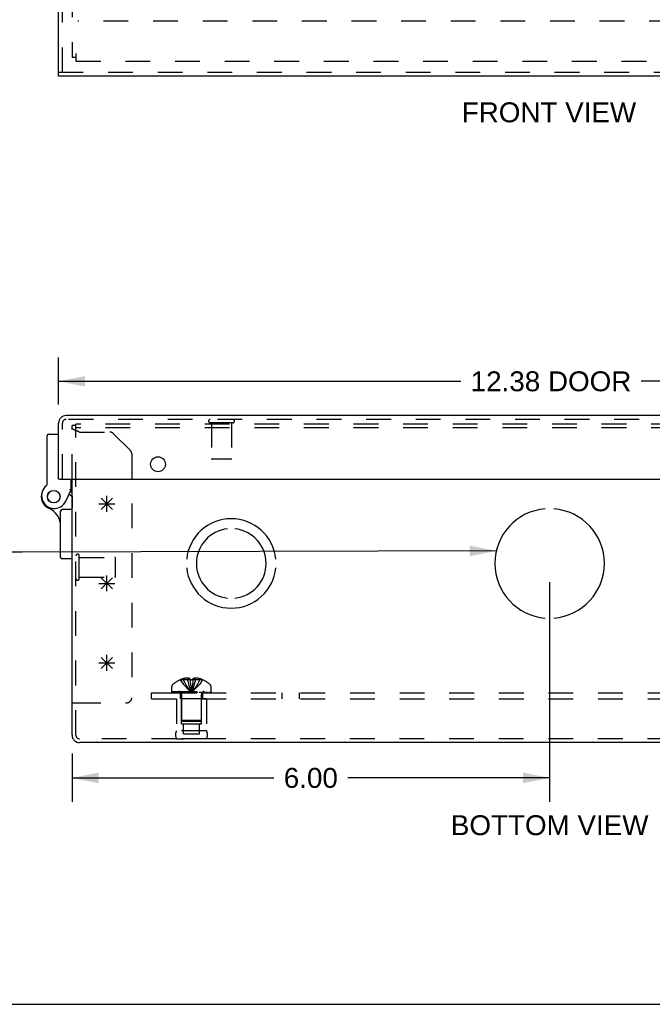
# Model space of a CAD drawing. Header units: inches. Extents: x 0 to 56.7, y 0 to 36.7.
# Tile 2 of 16: x 12.9 to 20.8, y 0 to 12.4. Entities that reach past the tile are written whole.
import ezdxf

# ---------------------------------------------------------------- set-up
doc = ezdxf.new("R2010")
doc.units = ezdxf.units.IN
doc.header["$LTSCALE"] = 3.116667
doc.header["$MEASUREMENT"] = 0
doc.linetypes.add('HIDDEN', pattern=[0.2, 0.1, -0.1])
doc.layers.get('0').update_dxf_attribs({"linetype": 'CONTINUOUS'})
for name, color, linetype in [('DEFAULT_2', 8, 'HIDDEN'), ('DIMENSIONS', 7, 'CONTINUOUS'), ('DOOR_ASSEMBLY', 7, 'CONTINUOUS'), ('OPEN', 7, 'CONTINUOUS'), ('SPOTWELDS', 7, 'CONTINUOUS'), ('SUBPANEL', 7, 'CONTINUOUS')]:
    doc.layers.add(name, color=color, linetype=linetype)
doc.styles.get("Standard").update_dxf_attribs({"font": 'arial.ttf'})
doc.dimstyles.new('DIMSTYLE_1', dxfattribs={"dimtxt": 0.25, "dimasz": 0.333333, "dimexe": 0.09, "dimexo": 0.07, "dimgap": 0.0375, "dimtad": 0, "dimtih": 1, "dimtoh": 1, "dimzin": 4, "dimdsep": 46, "dimtxsty": 'Standard', "dimblk": '_FILLED', "dimblk1": '_FILLED', "dimblk2": '_FILLED', "dimcen": 0.09, "dimadec": 3, "dimazin": 1, "dimtfac": 1, "dimtdec": 3, "dimtofl": 0, "dimtmove": 0, "dimatfit": 3, "dimldrblk": '_FILLED', "dimfxl": 0, "dimtolj": 1, "dimtzin": 4, "dimarcsym": 0})
doc.dimstyles.get("Standard").update_dxf_attribs({"dimtxt": 0.283333, "dimasz": 0.333333, "dimexe": 0.09, "dimexo": 0.07, "dimgap": 0.09, "dimtad": 0, "dimtih": 1, "dimtoh": 1, "dimdec": 3, "dimzin": 4, "dimdsep": 46, "dimtxsty": 'Standard', "dimblk": '_FILLED', "dimblk1": '_FILLED', "dimblk2": '_FILLED', "dimcen": 0.09, "dimadec": 3, "dimazin": 1, "dimtp": 0.001, "dimtm": 0.001, "dimtfac": 1, "dimtdec": 3, "dimtofl": 0, "dimtmove": 0, "dimatfit": 3, "dimldrblk": '_FILLED', "dimfxl": 0, "dimtolj": 1, "dimtzin": 4, "dimarcsym": 0})

# ---------------------------------------------------------------- blocks, each defined once
blk = doc.blocks.new('_FILLED')
at = {"color": 0, "linetype": 'ByBlock'}
blk.add_solid([(0, 0), (-1, 0.2), (-1, -0.2)], dxfattribs=at)
blk = doc.blocks.new('*D11')
at = {"layer": 'DIMENSIONS', "color": 2, "linetype": 'Continuous'}
for p, q in [((13.379, 7.533), (13.379, 8.126)), ((25.754, 7.533), (25.754, 8.126)), ((13.379, 7.826), (18.434, 7.826)), ((25.754, 7.826), (20.7, 7.826))]:
    blk.add_line(p, q, dxfattribs=at)
at = {"layer": 'DIMENSIONS', "color": 2, "linetype": 'Continuous', "xscale": 0.3333333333, "yscale": 0.3333333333, "zscale": 0.3333333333, "rotation": 180}
blk.add_blockref('_FILLED', (13.379, 7.826), dxfattribs=at)
at = {"layer": 'DIMENSIONS', "color": 2, "linetype": 'Continuous', "xscale": 0.3333333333, "yscale": 0.3333333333, "zscale": 0.3333333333}
blk.add_blockref('_FILLED', (25.754, 7.826), dxfattribs=at)
at = {"layer": 'DIMENSIONS', "color": 2, "linetype": 'Continuous', "insert": (19.567, 7.951), "char_height": 0.25, "width": 2.01673, "attachment_point": 2, "line_spacing_factor": 0.9}
blk.add_mtext('12.38 DOOR', dxfattribs=at)
blk = doc.blocks.new('*D17')
at = {"layer": 'DIMENSIONS', "color": 2, "linetype": 'Continuous'}
for p, q in [((19.549, 5.304), (19.549, 2.544)), ((13.549, 3.149), (13.549, 2.544)), ((13.549, 2.844), (16.085, 2.844)), ((19.549, 2.844), (17.014, 2.844))]:
    blk.add_line(p, q, dxfattribs=at)
at = {"layer": 'DIMENSIONS', "color": 2, "linetype": 'Continuous', "xscale": 0.3333333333, "yscale": 0.3333333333, "zscale": 0.3333333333, "rotation": 180}
blk.add_blockref('_FILLED', (13.549, 2.844), dxfattribs=at)
at = {"layer": 'DIMENSIONS', "color": 2, "linetype": 'Continuous', "xscale": 0.3333333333, "yscale": 0.3333333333, "zscale": 0.3333333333}
blk.add_blockref('_FILLED', (19.549, 2.844), dxfattribs=at)
at = {"layer": 'DIMENSIONS', "color": 2, "linetype": 'Continuous', "insert": (16.549, 2.969), "char_height": 0.25, "width": 0.67937, "attachment_point": 2, "line_spacing_factor": 0.9}
blk.add_mtext('6.00', dxfattribs=at)

msp = doc.modelspace()

# ---------------------------------------------------------------- linework, layer by layer
at = {"color": 3, "linetype": 'Continuous'}
for p, q in [((13.549, 3.382), (13.549, 6.597)), ((25.455, 3.288), (13.644, 3.288))]:
    msp.add_line(p, q, dxfattribs=at)
at = {"color": 7, "linetype": 'Continuous'}
for p, q in [((13.549, 3.788), (13.597, 3.788)), ((0, 0), (56.667, 0))]:
    msp.add_line(p, q, dxfattribs=at)
at = {"color": 3, "linetype": 'Continuous'}
msp.add_arc((13.644, 3.382), 0.0948, 180, 270, dxfattribs=at)
at = {"layer": 'DEFAULT_2', "color": 8, "linetype": 'HIDDEN'}
for p, q in [((13.549, 25.8), (13.549, 11.896)), ((25.476, 12.348), (13.622, 12.348)), ((13.549, 11.896), (13.597, 11.896)), ((13.597, 11.943), (13.597, 11.848)), ((13.597, 11.848), (25.501, 11.848)), ((13.549, 6.597), (13.549, 7.27)), ((13.597, 7.27), (13.549, 7.27)), ((13.556, 7.228), (13.555, 7.229)), ((13.559, 7.225), (13.558, 7.226)), ((13.597, 3.382), (13.597, 7.288)), ((25.501, 7.288), (13.597, 7.288)), ((25.501, 7.24), (13.597, 7.24)), ((13.599, 7.205), (13.597, 7.206)), ((13.621, 7.197), (13.617, 7.198)), ((13.625, 7.196), (13.621, 7.197)), ((13.629, 7.194), (13.625, 7.196)), ((13.636, 7.192), (13.629, 7.194)), ((13.644, 7.189), (13.636, 7.192)), ((13.644, 7.189), (14.025, 7.189)), ((14.282, 6.957), (14.067, 7.172)), ((14.299, 6.914), (14.299, 3.85)), ((13.64, 5.348), (13.64, 5.632)), ((13.64, 5.614), (14.087, 5.614)), ((14.097, 5.376), (14.097, 5.604)), ((13.64, 5.366), (14.087, 5.366)), ((14.945, 4.077), (14.945, 4.089)), ((15, 4.077), (15, 4.099)), ((15.031, 4.077), (15.031, 4.089)), ((15.067, 4.089), (15.067, 4.077)), ((15.099, 4.077), (15.099, 4.099)), ((15.154, 4.077), (15.154, 4.089)), ((14.803, 3.931), (14.803, 3.992)), ((14.909, 4.076), (14.909, 4.077)), ((14.91, 4.077), (14.909, 4.076)), ((15.031, 4.077), (14.91, 4.077)), ((15.031, 4.077), (15.031, 4.076)), ((15.037, 4.077), (15.031, 4.076)), ((15.061, 4.077), (15.067, 4.076)), ((15.065, 4.048), (15.062, 4.019)), ((15.067, 4.077), (15.065, 4.047)), ((15.067, 4.077), (15.067, 4.076)), ((15.189, 4.077), (15.067, 4.077)), ((15.19, 4.076), (15.189, 4.077)), ((15.19, 4.077), (15.19, 4.076)), ((15.295, 3.931), (15.295, 3.992)), ((14.803, 3.931), (15.295, 3.931)), ((14.804, 3.911), (14.804, 3.926)), ((14.804, 3.926), (15.295, 3.926)), ((14.804, 3.911), (15.295, 3.911)), ((14.812, 3.926), (14.812, 3.911)), ((14.829, 3.911), (14.829, 3.926)), ((14.851, 3.911), (14.851, 3.926)), ((14.856, 3.926), (14.856, 3.911)), ((14.861, 3.836), (14.861, 3.436)), ((15.237, 3.836), (14.861, 3.836)), ((14.862, 3.911), (14.862, 3.926)), ((14.882, 3.911), (14.882, 3.926)), ((14.891, 3.911), (14.891, 3.926)), ((14.909, 3.911), (14.909, 3.926)), ((14.924, 3.524), (14.924, 3.836)), ((14.925, 3.893), (14.925, 3.566)), ((14.933, 3.926), (14.933, 3.911)), ((14.944, 3.911), (14.944, 3.926)), ((14.979, 3.911), (14.979, 3.926)), ((14.983, 3.911), (14.983, 3.926)), ((15.046, 3.94), (15.049, 3.916)), ((15.116, 3.911), (15.116, 3.926)), ((15.12, 3.926), (15.12, 3.911)), ((15.155, 3.911), (15.155, 3.926)), ((15.166, 3.911), (15.166, 3.926)), ((15.173, 3.893), (15.173, 3.566)), ((15.174, 3.524), (15.174, 3.836)), ((15.19, 3.911), (15.19, 3.926)), ((15.208, 3.926), (15.208, 3.911)), ((15.217, 3.911), (15.217, 3.926)), ((15.237, 3.911), (15.237, 3.926)), ((15.237, 3.836), (15.237, 3.436)), ((15.243, 3.911), (15.243, 3.926)), ((15.248, 3.911), (15.248, 3.926)), ((15.27, 3.926), (15.27, 3.911)), ((15.287, 3.911), (15.287, 3.926)), ((15.295, 3.926), (15.295, 3.911)), ((13.597, 3.788), (14.237, 3.788)), ((14.924, 3.524), (15.174, 3.524)), ((14.935, 3.556), (14.925, 3.566)), ((15.173, 3.566), (14.925, 3.566)), ((14.935, 3.556), (15.163, 3.556)), ((14.948, 3.399), (14.948, 3.524)), ((15.151, 3.399), (15.151, 3.524)), ((15.163, 3.556), (15.173, 3.566)), ((15.237, 3.436), (14.861, 3.436)), ((14.948, 3.399), (15.151, 3.399)), ((25.455, 3.336), (13.644, 3.336)), ((15.237, 3.336), (14.861, 3.336)), ((14.861, 3.336), (14.949, 3.336)), ((15.237, 3.336), (15.149, 3.336))]:
    msp.add_line(p, q, dxfattribs=at)
for points in [[(13.55, 7.235), (13.55, 7.236), (13.55, 7.237), (13.55, 7.237), (13.55, 7.238), (13.549, 7.239), (13.549, 7.24)], [(13.551, 7.234), (13.551, 7.234), (13.55, 7.235)], [(13.552, 7.232), (13.552, 7.232), (13.551, 7.233), (13.551, 7.234)], [(13.555, 7.229), (13.554, 7.229), (13.553, 7.23), (13.553, 7.231), (13.552, 7.232)], [(13.558, 7.226), (13.557, 7.227), (13.556, 7.227), (13.556, 7.228)], [(13.594, 7.207), (13.592, 7.208), (13.59, 7.209), (13.589, 7.209), (13.587, 7.21), (13.585, 7.211), (13.584, 7.211), (13.582, 7.212), (13.58, 7.213), (13.579, 7.214), (13.577, 7.214), (13.576, 7.215), (13.574, 7.216), (13.573, 7.216), (13.571, 7.217), (13.57, 7.218), (13.569, 7.219), (13.568, 7.219), (13.566, 7.22), (13.565, 7.221), (13.564, 7.222), (13.563, 7.222), (13.562, 7.223), (13.561, 7.224), (13.56, 7.224), (13.559, 7.225)], [(13.597, 7.206), (13.596, 7.206), (13.594, 7.207)], [(13.617, 7.198), (13.613, 7.2), (13.611, 7.201), (13.609, 7.201), (13.607, 7.202), (13.605, 7.203), (13.603, 7.204), (13.601, 7.204), (13.599, 7.205)], [(15, 4.099), (14.995, 4.098), (14.99, 4.098), (14.984, 4.097), (14.979, 4.096), (14.974, 4.096), (14.968, 4.095), (14.963, 4.094), (14.957, 4.092), (14.951, 4.091), (14.945, 4.089)], [(15.031, 4.089), (15.027, 4.091), (15.023, 4.093), (15.019, 4.094), (15.015, 4.096), (15.012, 4.097), (15.008, 4.097), (15.004, 4.098), (15, 4.099)], [(15.099, 4.099), (15.095, 4.098), (15.091, 4.097), (15.087, 4.097), (15.083, 4.096), (15.08, 4.094), (15.076, 4.093), (15.072, 4.091), (15.067, 4.089)], [(15.154, 4.089), (15.148, 4.091), (15.142, 4.092), (15.136, 4.094), (15.131, 4.095), (15.125, 4.096), (15.12, 4.096), (15.115, 4.097), (15.109, 4.098), (15.104, 4.098), (15.099, 4.099)], [(14.909, 4.076), (14.929, 4.047), (14.95, 4.019), (14.973, 3.992), (14.997, 3.966), (15.022, 3.94), (15.049, 3.916)], [(14.945, 4.077), (14.96, 4.048), (14.975, 4.02), (14.992, 3.992), (15.01, 3.966), (15.029, 3.94), (15.049, 3.916)], [(15, 4.077), (15.007, 4.048), (15.014, 4.02), (15.022, 3.992), (15.031, 3.966), (15.04, 3.94), (15.049, 3.916)], [(15.031, 4.077), (15.034, 4.048), (15.037, 4.02), (15.04, 3.992), (15.043, 3.966), (15.046, 3.94)], [(15.031, 4.076), (15.034, 4.047), (15.037, 4.019), (15.04, 3.992), (15.043, 3.966)], [(15.037, 4.077), (15.043, 4.077), (15.049, 4.077)], [(15.099, 4.077), (15.092, 4.048), (15.085, 4.02), (15.077, 3.992), (15.068, 3.966), (15.059, 3.94), (15.049, 3.916)], [(15.154, 4.077), (15.139, 4.048), (15.124, 4.02), (15.107, 3.992), (15.089, 3.966), (15.07, 3.94), (15.049, 3.916)], [(15.061, 4.077), (15.055, 4.077), (15.049, 4.077)], [(15.19, 4.076), (15.17, 4.047), (15.149, 4.019), (15.126, 3.992), (15.102, 3.966), (15.077, 3.94), (15.049, 3.916)], [(15.062, 4.02), (15.059, 3.992), (15.056, 3.966), (15.053, 3.94), (15.049, 3.916)], [(15.059, 3.992), (15.056, 3.966), (15.053, 3.94), (15.049, 3.916)]]:
    msp.add_lwpolyline(points, dxfattribs=at)
for centre, radius, start, end in [((14.025, 7.129), 0.06, 45, 90), ((14.239, 6.914), 0.06, 0, 45), ((13.619, 5.632), 0.0215, 360, 180), ((14.087, 5.604), 0.01, 360, 90), ((13.619, 5.348), 0.0215, 180, 0), ((14.087, 5.376), 0.01, 270, 0), ((15.049, 3.748), 0.357, 107.0407, 113.0017), ((15.049, 3.748), 0.357, 66.9983, 72.9593), ((14.838, 3.992), 0.035, 130.9334, 180), ((15.049, 3.748), 0.357, 113.1727, 130.9334), ((15.049, 3.748), 0.357, 49.0666, 66.8273), ((15.26, 3.992), 0.035, 0, 49.0666), ((14.237, 3.85), 0.062, 270, 360), ((14.888, 3.893), 0.0372, 59.9503, 90), ((14.888, 3.893), 0.0372, 0, 27.5399), ((15.211, 3.893), 0.0372, 152.4601, 180), ((15.211, 3.893), 0.0372, 90, 120.0497), ((13.644, 3.382), 0.0468, 180, 270), ((14.948, 3.386), 0.1, 150.0508, 209.9492), ((15.151, 3.386), 0.1, 330.0508, 29.9492)]:
    msp.add_arc(centre, radius, start, end, dxfattribs=at)
at = {"layer": 'DOOR_ASSEMBLY', "color": 3, "linetype": 'Continuous'}
for p, q in [((13.379, 11.709), (13.379, 25.988)), ((25.754, 11.661), (13.379, 11.661)), ((13.379, 6.597), (13.379, 7.3)), ((25.66, 7.395), (13.474, 7.395)), ((13.394, 6.597), (25.739, 6.597))]:
    msp.add_line(p, q, dxfattribs=at)
at = {"layer": 'DOOR_ASSEMBLY', "color": 8, "linetype": 'HIDDEN'}
for p, q in [((13.427, 11.709), (13.427, 25.988)), ((13.379, 11.709), (25.754, 11.709)), ((13.427, 6.597), (13.427, 7.3)), ((25.66, 7.347), (13.474, 7.347)), ((15.569, 7.304), (15.285, 7.304)), ((15.303, 7.304), (15.303, 6.857)), ((15.551, 7.304), (15.551, 6.857)), ((15.541, 6.847), (15.313, 6.847)), ((13.549, 6.377), (13.549, 6.235))]:
    msp.add_line(p, q, dxfattribs=at)
at = {"layer": 'DOOR_ASSEMBLY', "color": 7, "linetype": 'Continuous'}
for p, q in [((13.379, 11.661), (13.379, 11.709)), ((13.235, 6.531), (13.235, 7.141)), ((13.255, 7.161), (13.379, 7.161)), ((13.394, 6.597), (13.379, 6.597)), ((13.539, 6.461), (13.539, 6.597)), ((13.47, 6.319), (13.539, 6.461)), ((13.549, 6.432), (13.525, 6.432)), ((13.515, 6.41), (13.549, 6.377)), ((13.405, 5.614), (13.405, 6.195)), ((13.549, 6.215), (13.425, 6.215)), ((13.549, 5.594), (13.425, 5.594))]:
    msp.add_line(p, q, dxfattribs=at)
for points in [[(13.526, 6.464), (13.523, 6.464), (13.519, 6.465)], [(13.539, 6.461), (13.539, 6.461), (13.526, 6.464)]]:
    msp.add_lwpolyline(points, dxfattribs=at)
at = {"layer": 'DOOR_ASSEMBLY', "color": 3, "linetype": 'Continuous'}
msp.add_circle((14.629, 6.784), 0.0938, dxfattribs=at)
at = {"layer": 'DOOR_ASSEMBLY', "color": 7, "linetype": 'Continuous'}
for radius in [0.079, 0.078]:
    msp.add_circle((13.319, 6.377), radius, dxfattribs=at)
at = {"layer": 'DOOR_ASSEMBLY', "color": 3, "linetype": 'Continuous'}
msp.add_arc((13.474, 7.3), 0.0948, 90, 180, dxfattribs=at)
at = {"layer": 'DOOR_ASSEMBLY', "color": 8, "linetype": 'HIDDEN'}
for centre, radius, start, end in [((13.474, 7.3), 0.0468, 90, 180), ((15.285, 7.325), 0.0215, 90, 270), ((15.569, 7.325), 0.0215, 270, 90), ((15.313, 6.857), 0.01, 180, 270), ((15.541, 6.857), 0.01, 270, 360)]:
    msp.add_arc(centre, radius, start, end, dxfattribs=at)
at = {"layer": 'DOOR_ASSEMBLY', "color": 7, "linetype": 'Continuous'}
for centre, radius, start, end in [((13.255, 7.141), 0.02, 90, 180), ((13.319, 6.377), 0.158, 158.6874, 246.1735), ((13.326, 6.389), 0.16, 128.2106, 333.852), ((13.215, 6.531), 0.02, 308.2106, 360), ((13.155, 6.004), 0.25, 0, 66.1735), ((13.425, 6.195), 0.02, 90, 180), ((13.425, 5.614), 0.02, 180, 270)]:
    msp.add_arc(centre, radius, start, end, dxfattribs=at)
at = {"layer": 'OPEN', "color": 40, "linetype": 'Continuous'}
for centre, radius, start, end in [((19.549, 5.538), 0.688, 94.5886, 265.4114), ((19.549, 5.538), 0.688, 274.5886, 85.4114), ((15.549, 5.538), 0.562, 5.6112, 174.3888), ((15.549, 5.538), 0.438, 95.9037, 264.0963), ((15.549, 5.538), 0.438, 275.9037, 84.0963), ((15.549, 5.538), 0.562, 185.6112, 354.3888)]:
    msp.add_arc(centre, radius, start, end, dxfattribs=at)
at = {"layer": 'SPOTWELDS', "color": 40, "linetype": 'Continuous'}
for p, q in [((13.916, 6.217), (14.058, 6.358)), ((13.916, 6.358), (14.058, 6.217)), ((13.987, 6.188), (13.987, 6.388)), ((13.887, 6.288), (14.087, 6.288)), ((13.916, 5.358), (14.058, 5.217)), ((13.916, 5.217), (14.058, 5.358)), ((13.987, 5.188), (13.987, 5.388)), ((13.887, 5.288), (14.087, 5.288)), ((13.916, 4.358), (14.058, 4.217)), ((13.916, 4.217), (14.058, 4.358)), ((13.987, 4.188), (13.987, 4.388)), ((13.887, 4.288), (14.087, 4.288))]:
    msp.add_line(p, q, dxfattribs=at)
at = {"layer": 'SUBPANEL', "color": 8, "linetype": 'HIDDEN'}
for p, q in [((14.549, 3.836), (14.549, 3.911)), ((14.549, 3.911), (24.549, 3.911)), ((14.549, 3.836), (24.549, 3.836)), ((14.909, 3.911), (14.909, 3.836)), ((15.19, 3.911), (15.19, 3.836)), ((16.19, 3.836), (16.19, 3.911)), ((16.408, 3.836), (16.408, 3.911))]:
    msp.add_line(p, q, dxfattribs=at)

# ---------------------------------------------------------------- texts
at = {"layer": 'DIMENSIONS', "color": 2, "linetype": 'Continuous', "char_height": 0.25, "attachment_point": 2, "line_spacing_factor": 0.9}
for s, insert, width in [('FRONT VIEW', (19.541, 11.33), 2.18773), ('BOTTOM VIEW', (19.55, 2.375), 2.4777)]:
    msp.add_mtext(s, dxfattribs=dict(at, insert=insert, width=width))

# ---------------------------------------------------------------- dimensions: what is measured, and where the dimension line sits
at = {"layer": 'DIMENSIONS', "color": 2, "linetype": 'Continuous'}
dim = msp.add_linear_dim(base=(25.754466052, 7.825764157), p1=(13.379466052, 8.195764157), p2=(25.754466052, 8.195764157), text='<> DOOR', dimstyle='DIMSTYLE_1', dxfattribs=at)
dim.commit()
dim.dimension.update_dxf_attribs({"geometry": '*D11', "text_midpoint": (19.566966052, 7.825764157), "dimtype": 160})
dim = msp.add_linear_dim(base=(19.549, 2.844), p1=(13.549, 3.219), p2=(19.549, 5.374), dimstyle='DIMSTYLE_1', dxfattribs=at)
dim.commit()
dim.dimension.update_dxf_attribs({"geometry": '*D17', "text_midpoint": (16.548, 2.842), "dimtype": 160})

# ---------------------------------------------------------------- leaders
at = {"layer": 'DIMENSIONS', "color": 2, "linetype": 'Continuous', "annotation_type": 0, "has_hookline": 1, "hookline_direction": 1}
for points, text_width in [([(24.019, 5.847), (26.05, 7.186), (26.352, 7.186)], 7.225), ([(18.88, 5.696), (12.922, 5.678), (12.672, 5.678)], 5.292)]:
    msp.add_leader(points, dimstyle='Standard', override={"dimtad": 0}, dxfattribs=dict(at, text_width=text_width))

doc.saveas('drawing.dxf')
